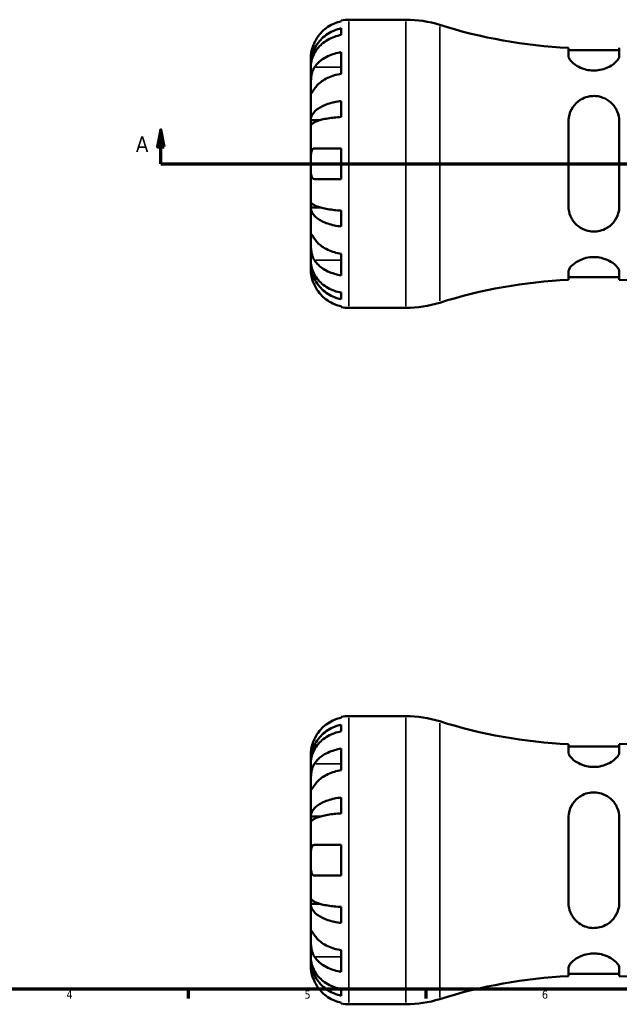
# Model space of a CAD drawing. Header units: millimetres. Extents: x -83 to 902, y -42 to 599.
# Tile 2 of 6: x 231 to 408, y 16 to 306. Entities that reach past the tile are written whole.
import ezdxf

# ---------------------------------------------------------------- set-up
doc = ezdxf.new("R2010")
doc.units = ezdxf.units.MM
for name, color, linetype, lineweight in [('Border (ANSI)', 7, 'Continuous', 70), ('Section Line (ANSI)', 7, 'Continuous', 70), ('Visible (ANSI)', 7, 'Continuous', 50), ('Visible Narrow (ANSI)', 7, 'Continuous', 35)]:
    doc.layers.add(name, color=color, linetype=linetype, lineweight=lineweight)
doc.styles.add('Label Text (ANSI)', font='tahoma.ttf')
doc.styles.add('Note Text (ANSI)', font='tahoma.ttf')

# ---------------------------------------------------------------- blocks, each defined once
blk = doc.blocks.new('Borders Default Border')
at = {"layer": 'Border (ANSI)'}
for p, q in [((280.33, 20), (280.33, 17.2)), ((350.42, 20), (350.42, 17.2))]:
    blk.add_line(p, q, dxfattribs=at)
at = {"layer": 'Border (ANSI)', "flags": 128}
blk.add_lwpolyline([(20, 20), (20, 574), (821, 574), (821, 20), (20, 20)], dxfattribs=at)
at = {"layer": 'Border (ANSI)', "color": 5, "true_color": 0x0000ff, "char_height": 2.4, "attachment_point": 7, "style": 'Note Text (ANSI)'}
for s, insert in [('4', (244.45, 17.2)), ('6', (384.69, 17.15)), ('5', (314.67, 17.15))]:
    blk.add_mtext(s, dxfattribs=dict(at, insert=insert))
blk = doc.blocks.new('2dTransSection0')
at = {"layer": 'Section Line (ANSI)', "linetype": 'Continuous'}
for p, q in [((272.31, 273.43), (271.31, 268.43)), ((272.31, 268.43), (272.31, 273.43)), ((273.31, 268.43), (272.31, 273.43)), ((527.76, 273.43), (526.76, 268.43)), ((527.76, 268.43), (527.76, 273.43)), ((528.76, 268.43), (527.76, 273.43)), ((271.31, 268.43), (273.31, 268.43)), ((272.31, 263.43), (272.31, 268.43)), ((526.76, 268.43), (528.76, 268.43)), ((527.76, 263.43), (527.76, 268.43)), ((272.31, 263.43), (281.78, 263.43)), ((518.29, 263.43), (527.76, 263.43))]:
    blk.add_line(p, q, dxfattribs=at)
at = {"layer": 'Section Line (ANSI)'}
blk.add_line((272.31, 263.43), (527.76, 263.43), dxfattribs=at)
at = {"layer": 'Section Line (ANSI)', "linetype": 'Continuous', "flags": 128}
for points in [[(273.31, 268.43), (272.31, 273.43), (271.31, 268.43), (273.31, 268.43)], [(528.76, 268.43), (527.76, 273.43), (526.76, 268.43), (528.76, 268.43)]]:
    blk.add_lwpolyline(points, dxfattribs=at)
at = {"layer": 'Section Line (ANSI)'}
for points in [[(273.31, 268.43), (272.31, 273.43), (271.31, 268.43), (273.31, 268.43)], [(528.76, 268.43), (527.76, 273.43), (526.76, 268.43), (528.76, 268.43)]]:
    blk.add_solid(points, dxfattribs=at)
at = {"layer": 'Section Line (ANSI)', "char_height": 4.57, "attachment_point": 7, "style": 'Label Text (ANSI)'}
for insert in [(264.95, 266.93), (531.23, 266.93)]:
    blk.add_mtext('A', dxfattribs=dict(at, insert=insert))

msp = doc.modelspace()

# ---------------------------------------------------------------- linework, layer by layer
at = {"layer": 'Visible (ANSI)'}
for p, q in [((325.53, 305.46), (325.53, 305.7)), ((327.78, 305.93), (344.56, 305.93)), ((325.53, 301.44), (325.53, 303.38)), ((325.53, 289.97), (325.53, 296.33)), ((392.53, 297.61), (392.53, 295.25)), ((407.53, 296.91), (392.53, 296.91)), ((407.53, 295.25), (407.53, 297.61)), ((316.53, 292.67), (316.53, 294.68)), ((316.53, 291.9), (316.53, 292.67)), ((316.53, 292.67), (316.57, 292.67)), ((316.53, 285.52), (316.53, 291.9)), ((316.53, 276.3), (316.53, 285.52)), ((325.53, 277.23), (325.53, 281.92)), ((316.53, 274.46), (316.53, 276.3)), ((316.53, 276.3), (319.26, 276.3)), ((392.53, 275.93), (392.53, 250.93)), ((407.53, 250.93), (407.53, 275.93)), ((316.53, 263.43), (316.53, 274.46)), ((317.6, 267.93), (325.53, 267.93)), ((325.53, 258.93), (325.53, 267.93)), ((316.53, 252.4), (316.53, 263.43)), ((325.53, 258.93), (317.6, 258.93)), ((316.53, 250.55), (316.53, 252.4)), ((316.53, 241.33), (316.53, 250.55)), ((316.53, 250.55), (319.26, 250.55)), ((325.53, 244.93), (325.53, 249.63)), ((316.53, 234.95), (316.53, 241.33)), ((325.53, 230.52), (325.53, 236.89)), ((316.53, 234.19), (316.53, 234.95)), ((316.53, 232.18), (316.53, 234.19)), ((316.53, 234.19), (316.57, 234.19)), ((392.53, 231.61), (392.53, 229.24)), ((407.53, 229.94), (392.53, 229.94)), ((407.53, 229.24), (407.53, 231.61)), ((325.53, 223.47), (325.53, 225.42)), ((325.53, 221.15), (325.53, 221.39)), ((327.78, 220.93), (344.56, 220.93)), ((325.53, 100.06), (325.53, 100.3)), ((327.78, 100.53), (344.56, 100.53)), ((325.53, 96.04), (325.53, 97.99)), ((325.53, 84.57), (325.53, 90.93)), ((392.53, 92.21), (392.53, 89.85)), ((407.53, 91.52), (392.53, 91.52)), ((407.53, 89.85), (407.53, 92.21)), ((316.53, 87.27), (316.53, 89.28)), ((316.53, 86.5), (316.53, 87.27)), ((316.53, 87.27), (316.57, 87.27)), ((316.53, 80.13), (316.53, 86.5)), ((316.53, 70.91), (316.53, 80.13)), ((325.53, 71.83), (325.53, 76.52)), ((316.53, 69.06), (316.53, 70.91)), ((316.53, 70.91), (319.26, 70.91)), ((392.53, 70.53), (392.53, 45.53)), ((407.53, 45.53), (407.53, 70.53)), ((316.53, 58.03), (316.53, 69.06)), ((317.6, 62.53), (325.53, 62.53)), ((325.53, 53.53), (325.53, 62.53)), ((316.53, 47), (316.53, 58.03)), ((325.53, 53.53), (317.6, 53.53)), ((316.53, 45.15), (316.53, 47)), ((316.53, 35.93), (316.53, 45.15)), ((316.53, 45.15), (319.26, 45.15)), ((325.53, 39.53), (325.53, 44.23)), ((316.53, 29.56), (316.53, 35.93)), ((316.53, 28.79), (316.53, 29.56)), ((325.53, 25.13), (325.53, 31.49)), ((316.53, 26.78), (316.53, 28.79)), ((316.53, 28.79), (316.57, 28.79)), ((392.53, 26.21), (392.53, 23.84)), ((407.53, 23.84), (407.53, 26.21)), ((407.53, 24.54), (392.53, 24.54)), ((325.53, 18.07), (325.53, 20.02)), ((325.53, 15.76), (325.53, 16)), ((327.78, 15.53), (344.56, 15.53))]:
    msp.add_line(p, q, dxfattribs=at)
for centre, radius, start, end in [((327.78, 294.68), 11.25, 90, 101.537), ((344.56, 272.53), 33.4, 72.5785, 90), ((400.03, 449.33), 151.9, 252.5785, 267.1698), ((400.03, 77.53), 151.9, 92.8302, 107.4215), ((400.03, 77.53), 151.9, 72.5785, 87.1698), ((327.78, 232.18), 11.25, 258.463, 270), ((344.56, 254.33), 33.4, 270, 287.4215), ((327.78, 89.28), 11.25, 90, 101.537), ((344.56, 67.13), 33.4, 72.5785, 90), ((400.03, 243.93), 151.9, 252.5785, 267.1698), ((400.03, 243.93), 151.9, 272.8302, 287.4215), ((400.03, -127.87), 151.9, 92.8302, 107.4215), ((400.03, -127.87), 151.9, 72.5785, 87.1698), ((327.78, 26.78), 11.25, 258.463, 270), ((344.56, 48.93), 33.4, 270, 287.4215)]:
    msp.add_arc(centre, radius, start, end, dxfattribs=at)
for points, knots in [([(325.53, 305.46), (324.81, 305.31), (324.11, 305.09), (322.85, 304.56), (322.17, 304.21), (320.92, 303.37), (320.33, 302.88), (319.35, 301.89), (318.86, 301.3), (318.12, 300.19), (317.83, 299.68), (317.6, 299.18)], [0.2134384, 0.2134384, 0.2134384, 0.2134384, 0.4155998, 0.4155998, 0.6240004, 0.6240004, 0.8324011, 0.8324011, 1.0417882, 1.0417882, 1.2012424, 1.2012424, 1.2012424, 1.2012424]), ([(316.53, 292.67), (316.53, 293.34), (316.6, 294.08), (316.9, 295.53), (317.13, 296.24), (317.66, 297.49), (318.01, 298.14), (318.86, 299.36), (319.34, 299.93), (320.33, 300.89), (320.91, 301.36), (322.17, 302.17), (322.84, 302.52), (324.11, 303.03), (324.81, 303.24), (325.53, 303.38)], [5.016117, 5.016117, 5.016117, 5.016117, 5.225788, 5.225788, 5.435459, 5.435459, 5.644344, 5.644344, 5.853229, 5.853229, 6.061567, 6.061567, 6.269906, 6.269906, 6.472482, 6.472482, 6.472482, 6.472482]), ([(325.53, 301.44), (324.81, 301.31), (324.11, 301.12), (322.84, 300.67), (322.17, 300.36), (320.91, 299.64), (320.33, 299.22), (319.34, 298.37), (318.86, 297.86), (318.01, 296.77), (317.66, 296.19), (317.13, 295.08), (316.9, 294.45), (316.6, 293.16), (316.53, 292.5), (316.53, 291.9)], [0.213434, 0.213434, 0.213434, 0.213434, 0.41601, 0.41601, 0.624348, 0.624348, 0.832687, 0.832687, 1.041572, 1.041572, 1.250457, 1.250457, 1.460128, 1.460128, 1.669799, 1.669799, 1.669799, 1.669799]), ([(317.6, 299.18), (317.45, 298.85), (317.31, 298.52), (317.05, 297.81), (316.94, 297.44), (316.75, 296.68), (316.68, 296.31), (316.57, 295.57), (316.55, 295.25), (316.53, 294.8), (316.53, 294.68), (316.53, 294.68)], [-0.7250316, -0.7250316, -0.7250316, -0.7250316, -0.617671, -0.617671, -0.4930824, -0.4930824, -0.3529803, -0.3529803, -0.1786805, -0.1786805, 0, 0, 0, 0]), ([(317.6, 291.89), (317.83, 292.24), (318.12, 292.6), (318.86, 293.39), (319.35, 293.81), (320.33, 294.5), (320.92, 294.85), (322.17, 295.45), (322.85, 295.7), (324.11, 296.07), (324.81, 296.23), (325.53, 296.33)], [5.5022719, 5.5022719, 5.5022719, 5.5022719, 5.6617261, 5.6617261, 5.8711132, 5.8711132, 6.0795138, 6.0795138, 6.2879145, 6.2879145, 6.4900758, 6.4900758, 6.4900758, 6.4900758]), ([(407.53, 295.25), (407.53, 294.96), (407.43, 294.66), (406.95, 293.84), (406.45, 293.31), (405.14, 292.33), (404.33, 291.88), (402.75, 291.29), (402.03, 291.1), (400.65, 290.92), (400.01, 290.9), (398.67, 291), (397.99, 291.12), (396.48, 291.56), (395.7, 291.91), (394.22, 292.8), (393.58, 293.35), (392.76, 294.36), (392.54, 294.82), (392.53, 295.23), (392.53, 295.24), (392.53, 295.25)], [-2.822534, -2.822534, -2.822534, -2.822534, -2.592222, -2.592222, -2.245208, -2.245208, -1.913449, -1.913449, -1.681153, -1.681153, -1.48731, -1.48731, -1.273411, -1.273411, -0.982744, -0.982744, -0.620712, -0.620712, -0.293331, -0.293331, -0.2861, -0.2861, -0.2861, -0.2861]), ([(316.53, 285.52), (316.53, 285.77), (316.53, 286.03), (316.54, 286.63), (316.54, 286.96), (316.56, 287.77), (316.58, 288.26), (316.68, 289.21), (316.76, 289.67), (316.94, 290.4), (317.02, 290.69), (317.23, 291.21), (317.34, 291.45), (317.51, 291.74), (317.55, 291.82), (317.6, 291.89)], [0, 0, 0, 0, 0.1023049, 0.1023049, 0.2116531, 0.2116531, 0.3586874, 0.3586874, 0.4986154, 0.4986154, 0.596139, 0.596139, 0.690343, 0.690343, 0.7235503, 0.7235503, 0.7235503, 0.7235503]), ([(325.53, 289.97), (324.81, 289.86), (324.11, 289.7), (322.84, 289.33), (322.16, 289.08), (320.9, 288.48), (320.32, 288.13), (319.34, 287.43), (318.85, 287.02), (318.11, 286.23), (317.83, 285.88), (317.6, 285.52)], [0.213454, 0.213454, 0.213454, 0.213454, 0.4164085, 0.4164085, 0.6252168, 0.6252168, 0.8340252, 0.8340252, 1.0430088, 1.0430088, 1.2012367, 1.2012367, 1.2012367, 1.2012367]), ([(317.6, 285.52), (317.54, 285.44), (317.49, 285.35), (317.31, 285.08), (317.2, 284.92), (317, 284.62), (316.91, 284.49), (316.74, 284.27), (316.67, 284.2), (316.57, 284.21), (316.55, 284.33), (316.53, 284.77), (316.53, 285.1), (316.53, 285.52)], [-0.7247441, -0.7247441, -0.7247441, -0.7247441, -0.6829269, -0.6829269, -0.5894676, -0.5894676, -0.4901439, -0.4901439, -0.3493352, -0.3493352, -0.178565, -0.178565, 0, 0, 0, 0]), ([(316.53, 276.3), (316.53, 276.66), (316.6, 277.05), (316.9, 277.8), (317.13, 278.18), (317.66, 278.83), (318.01, 279.17), (318.86, 279.82), (319.34, 280.11), (320.33, 280.61), (320.91, 280.86), (322.17, 281.29), (322.84, 281.47), (324.11, 281.73), (324.81, 281.85), (325.53, 281.92)], [5.016117, 5.016117, 5.016117, 5.016117, 5.225788, 5.225788, 5.435459, 5.435459, 5.644344, 5.644344, 5.853229, 5.853229, 6.061567, 6.061567, 6.269906, 6.269906, 6.472482, 6.472482, 6.472482, 6.472482]), ([(392.53, 275.93), (392.53, 276.64), (392.64, 277.34), (393.12, 279.02), (393.62, 279.95), (394.93, 281.51), (395.73, 282.16), (397.32, 282.96), (398.04, 283.2), (399.42, 283.43), (400.06, 283.45), (401.4, 283.34), (402.08, 283.17), (403.59, 282.6), (404.37, 282.11), (405.85, 280.79), (406.49, 279.89), (407.31, 278), (407.52, 277.01), (407.53, 275.97), (407.53, 275.95), (407.53, 275.93)], [-2.822534, -2.822534, -2.822534, -2.822534, -2.592222, -2.592222, -2.245208, -2.245208, -1.913449, -1.913449, -1.681153, -1.681153, -1.48731, -1.48731, -1.273411, -1.273411, -0.982744, -0.982744, -0.620712, -0.620712, -0.293331, -0.293331, -0.2861, -0.2861, -0.2861, -0.2861]), ([(325.53, 277.23), (324.81, 277.19), (324.11, 277.14), (322.84, 277), (322.17, 276.92), (320.91, 276.7), (320.33, 276.58), (319.34, 276.34), (318.86, 276.19), (318.01, 275.87), (317.66, 275.7), (317.13, 275.38), (316.9, 275.2), (316.6, 274.82), (316.53, 274.63), (316.53, 274.46)], [0.213434, 0.213434, 0.213434, 0.213434, 0.41601, 0.41601, 0.624348, 0.624348, 0.832687, 0.832687, 1.041572, 1.041572, 1.250457, 1.250457, 1.460128, 1.460128, 1.669799, 1.669799, 1.669799, 1.669799]), ([(316.53, 263.43), (316.53, 263.83), (316.53, 264.23), (316.54, 265.04), (316.54, 265.45), (316.59, 266.31), (316.63, 266.74), (316.79, 267.29), (316.86, 267.47), (317.04, 267.71), (317.13, 267.79), (317.34, 267.9), (317.45, 267.92), (317.59, 267.93), (317.59, 267.93), (317.6, 267.93)], [-3.126213, -3.126213, -3.126213, -3.126213, -3.0059213, -3.0059213, -2.8729567, -2.8729567, -2.6978937, -2.6978937, -2.583387, -2.583387, -2.4954757, -2.4954757, -2.4031024, -2.4031024, -2.3983168, -2.3983168, -2.3983168, -2.3983168]), ([(317.6, 258.93), (317.53, 258.93), (317.46, 258.94), (317.28, 258.98), (317.19, 259.03), (317, 259.19), (316.92, 259.31), (316.74, 259.67), (316.67, 259.95), (316.57, 260.7), (316.55, 261.17), (316.53, 262.24), (316.53, 262.83), (316.53, 263.43)], [-0.7196887, -0.7196887, -0.7196887, -0.7196887, -0.6691335, -0.6691335, -0.5844829, -0.5844829, -0.490085, -0.490085, -0.3476599, -0.3476599, -0.1782767, -0.1782767, 0, 0, 0, 0]), ([(316.53, 252.4), (316.53, 252.22), (316.6, 252.03), (316.9, 251.66), (317.13, 251.47), (317.66, 251.15), (318.01, 250.98), (318.86, 250.67), (319.34, 250.52), (320.33, 250.27), (320.91, 250.15), (322.17, 249.94), (322.84, 249.85), (324.11, 249.72), (324.81, 249.66), (325.53, 249.63)], [5.016117, 5.016117, 5.016117, 5.016117, 5.225788, 5.225788, 5.435459, 5.435459, 5.644344, 5.644344, 5.853229, 5.853229, 6.061567, 6.061567, 6.269906, 6.269906, 6.472482, 6.472482, 6.472482, 6.472482]), ([(325.53, 244.93), (324.81, 245.01), (324.11, 245.12), (322.84, 245.39), (322.17, 245.57), (320.91, 245.99), (320.33, 246.24), (319.34, 246.74), (318.86, 247.04), (318.01, 247.68), (317.66, 248.02), (317.13, 248.68), (316.9, 249.05), (316.6, 249.81), (316.53, 250.2), (316.53, 250.55)], [0.213434, 0.213434, 0.213434, 0.213434, 0.41601, 0.41601, 0.624348, 0.624348, 0.832687, 0.832687, 1.041572, 1.041572, 1.250457, 1.250457, 1.460128, 1.460128, 1.669799, 1.669799, 1.669799, 1.669799]), ([(407.53, 250.93), (407.53, 250.21), (407.43, 249.51), (406.95, 247.84), (406.45, 246.9), (405.14, 245.34), (404.33, 244.69), (402.75, 243.9), (402.03, 243.66), (400.65, 243.43), (400.01, 243.4), (398.67, 243.52), (397.99, 243.68), (396.48, 244.26), (395.7, 244.74), (394.22, 246.06), (393.58, 246.96), (392.76, 248.86), (392.54, 249.84), (392.53, 250.88), (392.53, 250.9), (392.53, 250.93)], [-2.822534, -2.822534, -2.822534, -2.822534, -2.592222, -2.592222, -2.245208, -2.245208, -1.913449, -1.913449, -1.681153, -1.681153, -1.48731, -1.48731, -1.273411, -1.273411, -0.982744, -0.982744, -0.620712, -0.620712, -0.293331, -0.293331, -0.2861, -0.2861, -0.2861, -0.2861]), ([(316.53, 241.33), (316.53, 241.57), (316.53, 241.78), (316.54, 242.16), (316.54, 242.31), (316.56, 242.58), (316.58, 242.65), (316.68, 242.64), (316.76, 242.57), (316.94, 242.33), (317.02, 242.2), (317.23, 241.9), (317.34, 241.73), (317.51, 241.47), (317.55, 241.4), (317.6, 241.33)], [0, 0, 0, 0, 0.1023049, 0.1023049, 0.2116531, 0.2116531, 0.3586874, 0.3586874, 0.4986154, 0.4986154, 0.596139, 0.596139, 0.690343, 0.690343, 0.7235503, 0.7235503, 0.7235503, 0.7235503]), ([(317.6, 234.97), (317.54, 235.06), (317.49, 235.15), (317.31, 235.47), (317.2, 235.71), (317, 236.24), (316.91, 236.53), (316.74, 237.28), (316.67, 237.74), (316.57, 238.77), (316.55, 239.33), (316.53, 240.41), (316.53, 240.91), (316.53, 241.33)], [-0.7247441, -0.7247441, -0.7247441, -0.7247441, -0.6829269, -0.6829269, -0.5894676, -0.5894676, -0.4901439, -0.4901439, -0.3493352, -0.3493352, -0.178565, -0.178565, 0, 0, 0, 0]), ([(317.6, 241.33), (317.83, 240.98), (318.11, 240.62), (318.85, 239.84), (319.34, 239.42), (320.32, 238.72), (320.9, 238.37), (322.16, 237.78), (322.84, 237.52), (324.11, 237.15), (324.81, 236.99), (325.53, 236.89)], [5.5022777, 5.5022777, 5.5022777, 5.5022777, 5.6605055, 5.6605055, 5.8694891, 5.8694891, 6.0782975, 6.0782975, 6.2871059, 6.2871059, 6.4900603, 6.4900603, 6.4900603, 6.4900603]), ([(392.53, 231.61), (392.53, 231.89), (392.64, 232.2), (393.12, 233.02), (393.62, 233.55), (394.93, 234.52), (395.73, 234.98), (397.32, 235.57), (398.04, 235.75), (399.42, 235.93), (400.06, 235.95), (401.4, 235.86), (402.08, 235.73), (403.59, 235.29), (404.37, 234.94), (405.85, 234.06), (406.49, 233.5), (407.31, 232.5), (407.52, 232.04), (407.53, 231.63), (407.53, 231.62), (407.53, 231.61)], [-2.822534, -2.822534, -2.822534, -2.822534, -2.592222, -2.592222, -2.245208, -2.245208, -1.913449, -1.913449, -1.681153, -1.681153, -1.48731, -1.48731, -1.273411, -1.273411, -0.982744, -0.982744, -0.620712, -0.620712, -0.293331, -0.293331, -0.2861, -0.2861, -0.2861, -0.2861]), ([(316.53, 234.95), (316.53, 234.35), (316.6, 233.69), (316.9, 232.41), (317.13, 231.77), (317.66, 230.66), (318.01, 230.08), (318.86, 228.99), (319.34, 228.49), (320.33, 227.64), (320.91, 227.22), (322.17, 226.49), (322.84, 226.19), (324.11, 225.73), (324.81, 225.54), (325.53, 225.42)], [5.016117, 5.016117, 5.016117, 5.016117, 5.225788, 5.225788, 5.435459, 5.435459, 5.644344, 5.644344, 5.853229, 5.853229, 6.061567, 6.061567, 6.269906, 6.269906, 6.472482, 6.472482, 6.472482, 6.472482]), ([(325.53, 223.47), (324.81, 223.61), (324.11, 223.83), (322.84, 224.34), (322.17, 224.68), (320.91, 225.5), (320.33, 225.97), (319.34, 226.92), (318.86, 227.49), (318.01, 228.71), (317.66, 229.37), (317.13, 230.62), (316.9, 231.33), (316.6, 232.77), (316.53, 233.51), (316.53, 234.19)], [0.213434, 0.213434, 0.213434, 0.213434, 0.41601, 0.41601, 0.624348, 0.624348, 0.832687, 0.832687, 1.041572, 1.041572, 1.250457, 1.250457, 1.460128, 1.460128, 1.669799, 1.669799, 1.669799, 1.669799]), ([(325.53, 230.52), (324.81, 230.63), (324.11, 230.79), (322.85, 231.16), (322.17, 231.41), (320.92, 232), (320.33, 232.35), (319.35, 233.05), (318.86, 233.46), (318.12, 234.25), (317.83, 234.61), (317.6, 234.97)], [0.2134384, 0.2134384, 0.2134384, 0.2134384, 0.4155998, 0.4155998, 0.6240004, 0.6240004, 0.8324011, 0.8324011, 1.0417882, 1.0417882, 1.2012424, 1.2012424, 1.2012424, 1.2012424]), ([(316.53, 232.18), (316.53, 232.18), (316.53, 232.12), (316.54, 231.9), (316.54, 231.72), (316.59, 231.18), (316.63, 230.78), (316.79, 230.01), (316.86, 229.69), (317.04, 229.09), (317.13, 228.82), (317.34, 228.28), (317.45, 228), (317.59, 227.71), (317.59, 227.69), (317.6, 227.68)], [-3.126213, -3.126213, -3.126213, -3.126213, -3.0059213, -3.0059213, -2.8729567, -2.8729567, -2.6978937, -2.6978937, -2.583387, -2.583387, -2.4954757, -2.4954757, -2.4031024, -2.4031024, -2.3983168, -2.3983168, -2.3983168, -2.3983168]), ([(317.6, 227.68), (317.83, 227.18), (318.12, 226.67), (318.86, 225.55), (319.35, 224.96), (320.33, 223.98), (320.92, 223.49), (322.17, 222.64), (322.85, 222.29), (324.11, 221.76), (324.81, 221.54), (325.53, 221.39)], [5.502273, 5.502273, 5.502273, 5.502273, 5.6617271, 5.6617271, 5.8711142, 5.8711142, 6.0795149, 6.0795149, 6.2879156, 6.2879156, 6.4900769, 6.4900769, 6.4900769, 6.4900769]), ([(325.53, 100.06), (324.81, 99.91), (324.11, 99.69), (322.85, 99.17), (322.17, 98.81), (320.92, 97.97), (320.33, 97.48), (319.35, 96.49), (318.86, 95.9), (318.12, 94.79), (317.83, 94.28), (317.6, 93.78)], [0.2134384, 0.2134384, 0.2134384, 0.2134384, 0.4155998, 0.4155998, 0.6240004, 0.6240004, 0.8324011, 0.8324011, 1.0417882, 1.0417882, 1.2012424, 1.2012424, 1.2012424, 1.2012424]), ([(316.53, 87.27), (316.53, 87.94), (316.6, 88.68), (316.9, 90.13), (317.13, 90.84), (317.66, 92.09), (318.01, 92.74), (318.86, 93.97), (319.34, 94.53), (320.33, 95.49), (320.91, 95.96), (322.17, 96.78), (322.84, 97.12), (324.11, 97.63), (324.81, 97.84), (325.53, 97.99)], [5.016117, 5.016117, 5.016117, 5.016117, 5.225788, 5.225788, 5.435459, 5.435459, 5.644344, 5.644344, 5.853229, 5.853229, 6.061567, 6.061567, 6.269906, 6.269906, 6.472482, 6.472482, 6.472482, 6.472482]), ([(325.53, 96.04), (324.81, 95.91), (324.11, 95.72), (322.84, 95.27), (322.17, 94.96), (320.91, 94.24), (320.33, 93.82), (319.34, 92.97), (318.86, 92.46), (318.01, 91.38), (317.66, 90.79), (317.13, 89.68), (316.9, 89.05), (316.6, 87.76), (316.53, 87.1), (316.53, 86.5)], [0.213434, 0.213434, 0.213434, 0.213434, 0.41601, 0.41601, 0.624348, 0.624348, 0.832687, 0.832687, 1.041572, 1.041572, 1.250457, 1.250457, 1.460128, 1.460128, 1.669799, 1.669799, 1.669799, 1.669799]), ([(317.6, 93.78), (317.53, 93.62), (317.46, 93.47), (317.28, 93.05), (317.19, 92.78), (317, 92.23), (316.92, 91.95), (316.74, 91.26), (316.67, 90.88), (316.57, 90.16), (316.55, 89.84), (316.53, 89.4), (316.53, 89.28), (316.53, 89.28)], [-0.7196887, -0.7196887, -0.7196887, -0.7196887, -0.6691335, -0.6691335, -0.5844829, -0.5844829, -0.490085, -0.490085, -0.3476599, -0.3476599, -0.1782767, -0.1782767, 0, 0, 0, 0]), ([(317.6, 86.49), (317.83, 86.84), (318.11, 87.2), (318.85, 87.98), (319.34, 88.4), (320.32, 89.1), (320.9, 89.45), (322.16, 90.04), (322.84, 90.3), (324.11, 90.67), (324.81, 90.83), (325.53, 90.93)], [5.5022777, 5.5022777, 5.5022777, 5.5022777, 5.6605055, 5.6605055, 5.8694891, 5.8694891, 6.0782975, 6.0782975, 6.2871059, 6.2871059, 6.4900603, 6.4900603, 6.4900603, 6.4900603]), ([(407.53, 89.85), (407.53, 89.57), (407.43, 89.26), (406.95, 88.44), (406.45, 87.91), (405.14, 86.93), (404.33, 86.48), (402.75, 85.89), (402.03, 85.71), (400.65, 85.52), (400.01, 85.5), (398.67, 85.6), (397.99, 85.72), (396.48, 86.16), (395.7, 86.52), (394.22, 87.4), (393.58, 87.95), (392.76, 88.96), (392.54, 89.42), (392.53, 89.83), (392.53, 89.84), (392.53, 89.85)], [-2.822534, -2.822534, -2.822534, -2.822534, -2.592222, -2.592222, -2.245208, -2.245208, -1.913449, -1.913449, -1.681153, -1.681153, -1.48731, -1.48731, -1.273411, -1.273411, -0.982744, -0.982744, -0.620712, -0.620712, -0.293331, -0.293331, -0.2861, -0.2861, -0.2861, -0.2861]), ([(316.53, 80.13), (316.53, 80.37), (316.53, 80.63), (316.54, 81.23), (316.54, 81.56), (316.56, 82.38), (316.58, 82.86), (316.68, 83.81), (316.76, 84.27), (316.94, 85), (317.02, 85.29), (317.23, 85.81), (317.34, 86.05), (317.51, 86.35), (317.55, 86.42), (317.6, 86.49)], [0, 0, 0, 0, 0.1023049, 0.1023049, 0.2116531, 0.2116531, 0.3586874, 0.3586874, 0.4986154, 0.4986154, 0.596139, 0.596139, 0.690343, 0.690343, 0.7235503, 0.7235503, 0.7235503, 0.7235503]), ([(325.53, 84.57), (324.81, 84.46), (324.11, 84.31), (322.85, 83.94), (322.17, 83.68), (320.92, 83.09), (320.33, 82.74), (319.35, 82.04), (318.86, 81.63), (318.12, 80.84), (317.83, 80.48), (317.6, 80.13)], [0.2134384, 0.2134384, 0.2134384, 0.2134384, 0.4155998, 0.4155998, 0.6240004, 0.6240004, 0.8324011, 0.8324011, 1.0417882, 1.0417882, 1.2012424, 1.2012424, 1.2012424, 1.2012424]), ([(317.6, 80.13), (317.54, 80.04), (317.49, 79.95), (317.31, 79.68), (317.2, 79.52), (317, 79.22), (316.91, 79.09), (316.74, 78.87), (316.67, 78.8), (316.57, 78.82), (316.55, 78.93), (316.53, 79.37), (316.53, 79.7), (316.53, 80.13)], [-0.7247441, -0.7247441, -0.7247441, -0.7247441, -0.6829269, -0.6829269, -0.5894676, -0.5894676, -0.4901439, -0.4901439, -0.3493352, -0.3493352, -0.178565, -0.178565, 0, 0, 0, 0]), ([(316.53, 70.91), (316.53, 71.26), (316.6, 71.65), (316.9, 72.41), (317.13, 72.78), (317.66, 73.43), (318.01, 73.78), (318.86, 74.42), (319.34, 74.71), (320.33, 75.21), (320.91, 75.46), (322.17, 75.89), (322.84, 76.07), (324.11, 76.34), (324.81, 76.45), (325.53, 76.52)], [5.016117, 5.016117, 5.016117, 5.016117, 5.225788, 5.225788, 5.435459, 5.435459, 5.644344, 5.644344, 5.853229, 5.853229, 6.061567, 6.061567, 6.269906, 6.269906, 6.472482, 6.472482, 6.472482, 6.472482]), ([(392.53, 70.53), (392.53, 71.24), (392.64, 71.94), (393.12, 73.62), (393.62, 74.55), (394.93, 76.11), (395.73, 76.76), (397.32, 77.56), (398.04, 77.8), (399.42, 78.03), (400.06, 78.06), (401.4, 77.94), (402.08, 77.78), (403.59, 77.2), (404.37, 76.71), (405.85, 75.39), (406.49, 74.5), (407.31, 72.6), (407.52, 71.61), (407.53, 70.57), (407.53, 70.55), (407.53, 70.53)], [-2.822534, -2.822534, -2.822534, -2.822534, -2.592222, -2.592222, -2.245208, -2.245208, -1.913449, -1.913449, -1.681153, -1.681153, -1.48731, -1.48731, -1.273411, -1.273411, -0.982744, -0.982744, -0.620712, -0.620712, -0.293331, -0.293331, -0.2861, -0.2861, -0.2861, -0.2861]), ([(325.53, 71.83), (324.81, 71.79), (324.11, 71.74), (322.84, 71.61), (322.17, 71.52), (320.91, 71.31), (320.33, 71.18), (319.34, 70.94), (318.86, 70.79), (318.01, 70.47), (317.66, 70.3), (317.13, 69.98), (316.9, 69.8), (316.6, 69.42), (316.53, 69.23), (316.53, 69.06)], [0.213434, 0.213434, 0.213434, 0.213434, 0.41601, 0.41601, 0.624348, 0.624348, 0.832687, 0.832687, 1.041572, 1.041572, 1.250457, 1.250457, 1.460128, 1.460128, 1.669799, 1.669799, 1.669799, 1.669799]), ([(316.53, 58.03), (316.53, 58.43), (316.53, 58.83), (316.54, 59.64), (316.54, 60.05), (316.59, 60.92), (316.63, 61.34), (316.79, 61.89), (316.86, 62.07), (317.04, 62.31), (317.13, 62.39), (317.34, 62.5), (317.45, 62.53), (317.59, 62.53), (317.59, 62.53), (317.6, 62.53)], [-3.126213, -3.126213, -3.126213, -3.126213, -3.0059213, -3.0059213, -2.8729567, -2.8729567, -2.6978937, -2.6978937, -2.583387, -2.583387, -2.4954757, -2.4954757, -2.4031024, -2.4031024, -2.3983168, -2.3983168, -2.3983168, -2.3983168]), ([(317.6, 53.53), (317.53, 53.53), (317.46, 53.54), (317.28, 53.58), (317.19, 53.63), (317, 53.79), (316.92, 53.91), (316.74, 54.27), (316.67, 54.55), (316.57, 55.3), (316.55, 55.77), (316.53, 56.85), (316.53, 57.43), (316.53, 58.03)], [-0.7196887, -0.7196887, -0.7196887, -0.7196887, -0.6691335, -0.6691335, -0.5844829, -0.5844829, -0.490085, -0.490085, -0.3476599, -0.3476599, -0.1782767, -0.1782767, 0, 0, 0, 0]), ([(316.53, 47), (316.53, 46.82), (316.6, 46.63), (316.9, 46.26), (317.13, 46.08), (317.66, 45.75), (318.01, 45.58), (318.86, 45.27), (319.34, 45.12), (320.33, 44.87), (320.91, 44.75), (322.17, 44.54), (322.84, 44.45), (324.11, 44.32), (324.81, 44.27), (325.53, 44.23)], [5.016117, 5.016117, 5.016117, 5.016117, 5.225788, 5.225788, 5.435459, 5.435459, 5.644344, 5.644344, 5.853229, 5.853229, 6.061567, 6.061567, 6.269906, 6.269906, 6.472482, 6.472482, 6.472482, 6.472482]), ([(325.53, 39.53), (324.81, 39.61), (324.11, 39.72), (322.84, 39.99), (322.17, 40.17), (320.91, 40.6), (320.33, 40.84), (319.34, 41.34), (318.86, 41.64), (318.01, 42.28), (317.66, 42.63), (317.13, 43.28), (316.9, 43.65), (316.6, 44.41), (316.53, 44.8), (316.53, 45.15)], [0.213434, 0.213434, 0.213434, 0.213434, 0.41601, 0.41601, 0.624348, 0.624348, 0.832687, 0.832687, 1.041572, 1.041572, 1.250457, 1.250457, 1.460128, 1.460128, 1.669799, 1.669799, 1.669799, 1.669799]), ([(407.53, 45.53), (407.53, 44.81), (407.43, 44.11), (406.95, 42.44), (406.45, 41.5), (405.14, 39.94), (404.33, 39.3), (402.75, 38.5), (402.03, 38.26), (400.65, 38.03), (400.01, 38), (398.67, 38.12), (397.99, 38.28), (396.48, 38.86), (395.7, 39.34), (394.22, 40.66), (393.58, 41.56), (392.76, 43.46), (392.54, 44.45), (392.53, 45.48), (392.53, 45.51), (392.53, 45.53)], [-2.822534, -2.822534, -2.822534, -2.822534, -2.592222, -2.592222, -2.245208, -2.245208, -1.913449, -1.913449, -1.681153, -1.681153, -1.48731, -1.48731, -1.273411, -1.273411, -0.982744, -0.982744, -0.620712, -0.620712, -0.293331, -0.293331, -0.2861, -0.2861, -0.2861, -0.2861]), ([(316.53, 35.93), (316.53, 36.17), (316.53, 36.39), (316.54, 36.76), (316.54, 36.91), (316.56, 37.18), (316.58, 37.25), (316.68, 37.25), (316.76, 37.17), (316.94, 36.93), (317.02, 36.8), (317.23, 36.5), (317.34, 36.33), (317.51, 36.07), (317.55, 36), (317.6, 35.93)], [0, 0, 0, 0, 0.1023049, 0.1023049, 0.2116531, 0.2116531, 0.3586874, 0.3586874, 0.4986154, 0.4986154, 0.596139, 0.596139, 0.690343, 0.690343, 0.7235503, 0.7235503, 0.7235503, 0.7235503]), ([(317.6, 29.57), (317.54, 29.66), (317.49, 29.75), (317.31, 30.07), (317.2, 30.31), (317, 30.84), (316.91, 31.14), (316.74, 31.88), (316.67, 32.34), (316.57, 33.37), (316.55, 33.94), (316.53, 35.01), (316.53, 35.51), (316.53, 35.93)], [-0.7247441, -0.7247441, -0.7247441, -0.7247441, -0.6829269, -0.6829269, -0.5894676, -0.5894676, -0.4901439, -0.4901439, -0.3493352, -0.3493352, -0.178565, -0.178565, 0, 0, 0, 0]), ([(317.6, 35.93), (317.83, 35.58), (318.11, 35.22), (318.85, 34.44), (319.34, 34.02), (320.32, 33.32), (320.9, 32.98), (322.16, 32.38), (322.84, 32.13), (324.11, 31.75), (324.81, 31.59), (325.53, 31.49)], [5.5022777, 5.5022777, 5.5022777, 5.5022777, 5.6605055, 5.6605055, 5.8694891, 5.8694891, 6.0782975, 6.0782975, 6.2871059, 6.2871059, 6.4900603, 6.4900603, 6.4900603, 6.4900603]), ([(316.53, 29.56), (316.53, 28.95), (316.6, 28.3), (316.9, 27.01), (317.13, 26.38), (317.66, 25.27), (318.01, 24.69), (318.85, 23.6), (319.34, 23.09), (320.32, 22.24), (320.9, 21.82), (322.16, 21.1), (322.84, 20.79), (324.11, 20.34), (324.81, 20.14), (325.53, 20.02)], [5.016117, 5.016117, 5.016117, 5.016117, 5.225562, 5.225562, 5.435008, 5.435008, 5.643669, 5.643669, 5.85233, 5.85233, 6.060893, 6.060893, 6.269457, 6.269457, 6.472473, 6.472473, 6.472473, 6.472473]), ([(325.53, 25.13), (324.81, 25.23), (324.11, 25.39), (322.85, 25.76), (322.17, 26.01), (320.92, 26.61), (320.33, 26.95), (319.35, 27.65), (318.86, 28.07), (318.12, 28.85), (317.83, 29.21), (317.6, 29.57)], [0.2134384, 0.2134384, 0.2134384, 0.2134384, 0.4155998, 0.4155998, 0.6240004, 0.6240004, 0.8324011, 0.8324011, 1.0417882, 1.0417882, 1.2012424, 1.2012424, 1.2012424, 1.2012424]), ([(392.53, 26.21), (392.53, 26.49), (392.64, 26.8), (393.12, 27.62), (393.62, 28.15), (394.93, 29.12), (395.73, 29.58), (397.32, 30.17), (398.04, 30.35), (399.42, 30.53), (400.06, 30.55), (401.4, 30.46), (402.08, 30.33), (403.59, 29.9), (404.37, 29.54), (405.85, 28.66), (406.49, 28.11), (407.31, 27.1), (407.52, 26.64), (407.53, 26.23), (407.53, 26.22), (407.53, 26.21)], [-2.822534, -2.822534, -2.822534, -2.822534, -2.592222, -2.592222, -2.245208, -2.245208, -1.913449, -1.913449, -1.681153, -1.681153, -1.48731, -1.48731, -1.273411, -1.273411, -0.982744, -0.982744, -0.620712, -0.620712, -0.293331, -0.293331, -0.2861, -0.2861, -0.2861, -0.2861]), ([(325.53, 18.07), (324.81, 18.22), (324.11, 18.43), (322.84, 18.94), (322.17, 19.28), (320.91, 20.1), (320.33, 20.57), (319.34, 21.52), (318.86, 22.09), (318.01, 23.31), (317.66, 23.97), (317.13, 25.22), (316.9, 25.93), (316.6, 27.37), (316.53, 28.11), (316.53, 28.79)], [0.213434, 0.213434, 0.213434, 0.213434, 0.41601, 0.41601, 0.624348, 0.624348, 0.832687, 0.832687, 1.041572, 1.041572, 1.250457, 1.250457, 1.460128, 1.460128, 1.669799, 1.669799, 1.669799, 1.669799]), ([(316.53, 26.78), (316.53, 26.78), (316.53, 26.73), (316.54, 26.5), (316.54, 26.32), (316.59, 25.78), (316.63, 25.38), (316.79, 24.61), (316.86, 24.29), (317.04, 23.69), (317.13, 23.42), (317.34, 22.88), (317.45, 22.6), (317.59, 22.31), (317.59, 22.29), (317.6, 22.28)], [-3.126213, -3.126213, -3.126213, -3.126213, -3.0059213, -3.0059213, -2.8729567, -2.8729567, -2.6978937, -2.6978937, -2.583387, -2.583387, -2.4954757, -2.4954757, -2.4031024, -2.4031024, -2.3983168, -2.3983168, -2.3983168, -2.3983168]), ([(317.6, 22.28), (317.83, 21.78), (318.12, 21.27), (318.86, 20.15), (319.35, 19.57), (320.33, 18.58), (320.92, 18.09), (322.17, 17.25), (322.85, 16.89), (324.11, 16.37), (324.81, 16.14), (325.53, 16)], [5.5022719, 5.5022719, 5.5022719, 5.5022719, 5.6617261, 5.6617261, 5.8711132, 5.8711132, 6.0795138, 6.0795138, 6.2879145, 6.2879145, 6.4900758, 6.4900758, 6.4900758, 6.4900758])]:
    msp.add_open_spline(points, degree=3, knots=knots, dxfattribs=at)
at = {"layer": 'Visible Narrow (ANSI)'}
for p, q in [((327.78, 221.45), (327.78, 305.4)), ((344.56, 221.45), (344.56, 305.4)), ((354.56, 303.89), (354.56, 222.96)), ((318, 291.89), (325.14, 291.89)), ((318, 234.97), (325.14, 234.97)), ((327.78, 16.05), (327.78, 100.01)), ((344.56, 16.05), (344.56, 100.01)), ((354.56, 98.49), (354.56, 17.57)), ((318, 86.49), (325.14, 86.49)), ((318, 29.57), (325.14, 29.57))]:
    msp.add_line(p, q, dxfattribs=at)

# ---------------------------------------------------------------- block references
msp.add_blockref('Borders Default Border', (0, 0))
at = {"layer": 'Section Line (ANSI)'}
msp.add_blockref('2dTransSection0', (0, 0), dxfattribs=at)

doc.saveas('drawing.dxf')
